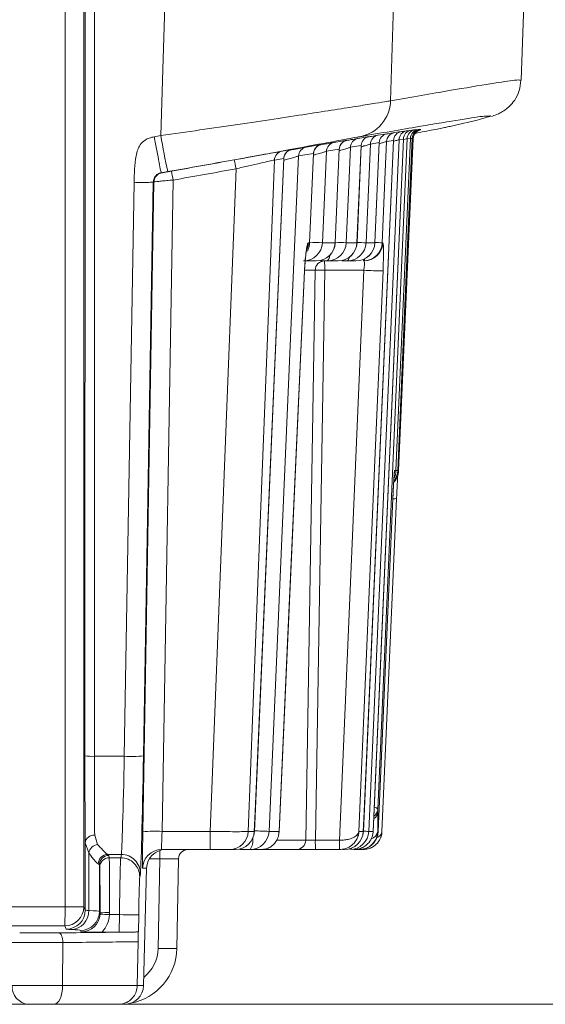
# Model space of a CAD drawing. Header units: millimetres. Extents: x 0 to 420, y 0 to 297.
# Tile 17 of 30: x 187 to 201, y 195 to 221. Entities that reach past the tile are written whole.
import ezdxf

# ---------------------------------------------------------------- set-up
doc = ezdxf.new("R2010")
doc.units = ezdxf.units.MM
doc.styles.add('SLDTEXTSTYLE1', font='TXT', dxfattribs={"width": 0.605})
doc.dimstyles.new('SLDDIMSTYLE1', dxfattribs={"dimtxt": 2.568319, "dimasz": 3.3, "dimexe": 0, "dimexo": 0.0625, "dimgap": 0.64208, "dimtad": 1, "dimdec": 3, "dimlfac": 2, "dimrnd": 1e-09, "dimzin": 12, "dimdsep": 46, "dimtxsty": 'SLDTEXTSTYLE1', "dimsah": 1, "dimcen": 0.09, "dimadec": 0, "dimazin": 3, "dimtfac": 1, "dimtdec": 1, "dimtofl": 0, "dimtmove": 0, "dimatfit": 3, "dimfxl": 0, "dimfrac": 2, "dimtolj": 1, "dimtzin": 12, "dimarcsym": 0})

# ---------------------------------------------------------------- blocks, each defined once
blk = doc.blocks.new('*D13')
at = {"color": 7, "linetype": 'Continuous', "lineweight": 0}
for p, q in [((126.409, 265.888), (236.488, 265.888)), ((235.488, 195.033), (235.488, 265.888)), ((230.956, 233.645), (230.956, 234.233)), ((230.956, 234.233), (234.9, 234.233)), ((234.9, 234.233), (234.9, 233.645)), ((230.956, 227.276), (230.956, 226.688)), ((234.9, 226.688), (234.9, 227.276)), ((230.956, 226.688), (234.9, 226.688)), ((187.598, 195.033), (236.488, 195.033))]:
    blk.add_line(p, q, dxfattribs=at)
for points in [[(235.488, 265.888), (234.988, 262.588), (235.988, 262.588)], [(235.488, 195.033), (235.988, 198.333), (234.988, 198.333)]]:
    blk.add_solid(points, dxfattribs=at)
at = {"color": 7, "linetype": 'Continuous', "lineweight": 0, "char_height": 2.6458, "attachment_point": 1, "rotation": 90, "style": 'SLDTEXTSTYLE1'}
for s, insert in [('150,0', (226.957, 224.875, 0.05)), ('5,9', (231.489, 228.011, 0.05))]:
    blk.add_mtext(s, dxfattribs=dict(at, insert=insert))
blk = doc.blocks.new('*D14')
at = {"color": 7, "linetype": 'Continuous', "lineweight": 0}
for p, q in [((175.401, 253.264), (219.654, 253.264)), ((218.654, 253.264), (218.654, 195.033)), ((214.122, 227.333), (214.122, 227.921)), ((214.122, 227.921), (218.066, 227.921)), ((218.066, 227.921), (218.066, 227.333)), ((214.122, 220.963), (214.122, 220.375)), ((218.066, 220.375), (218.066, 220.963)), ((214.122, 220.375), (218.066, 220.375)), ((190.129, 195.033), (219.654, 195.033))]:
    blk.add_line(p, q, dxfattribs=at)
for points in [[(218.654, 253.264), (218.154, 249.964), (219.154, 249.964)], [(218.654, 195.033), (219.154, 198.333), (218.154, 198.333)]]:
    blk.add_solid(points, dxfattribs=at)
at = {"color": 7, "linetype": 'Continuous', "lineweight": 0, "char_height": 2.6458, "attachment_point": 1, "rotation": 90, "style": 'SLDTEXTSTYLE1'}
for s, insert in [('118,9', (210.123, 218.563, -32.958)), ('4,6', (214.655, 221.698, -32.958))]:
    blk.add_mtext(s, dxfattribs=dict(at, insert=insert))

msp = doc.modelspace()

# ---------------------------------------------------------------- linework, layer by layer
at = {"color": 8, "linetype": 'Continuous', "lineweight": 0}
for p, q in [((188.55883, 197.60691), (188.55883, 221.31418)), ((189.05544, 221.31418), (189.05544, 197.60691)), ((189.08503, 201.59145), (189.09036, 221.32595)), ((189.33867, 221.3172), (189.33334, 201.5827)), ((197.23679, 221.42808), (197.15758, 218.89893)), ((197.79527, 218.13217), (197.88316, 218.14065)), ((197.95244, 218.13237), (197.92419, 218.1194)), ((197.93029, 218.14269), (197.95438, 218.1398)), ((196.38034, 217.71418), (196.09407, 217.66719)), ((196.26804, 215.14621), (196.38034, 217.71418)), ((196.85774, 217.79089), (196.62406, 217.75367)), ((196.74217, 215.14621), (196.85774, 217.79089)), ((197.23343, 217.84846), (197.05223, 217.82115)), ((197.49293, 217.88479), (197.37875, 217.86938)), ((197.68018, 217.90538), (197.59229, 217.8969)), ((197.75137, 217.90453), (197.72729, 217.90741)), ((195.11955, 217.50455), (194.72776, 217.43858)), ((195.01622, 215.14621), (195.11955, 217.50455)), ((195.80102, 217.61862), (195.46206, 217.56203)), ((195.69281, 215.14621), (195.80102, 217.61862)), ((194.33563, 217.37243), (194.08967, 217.3309)), ((191.10206, 216.99409), (191.1138, 216.99409)), ((190.12478, 201.5827), (190.38425, 216.74279)), ((190.89051, 216.75154), (190.63106, 201.59145)), ((190.90672, 216.75154), (190.89051, 216.75154)), ((191.41363, 216.80259), (191.12067, 199.59971)), ((194.98716, 215.14621), (195.01622, 215.14621)), ((195.01622, 215.14621), (195.0184, 215.14613)), ((195.35627, 215.14621), (195.69281, 215.14621)), ((195.69281, 215.14621), (195.69442, 215.14616)), ((195.98378, 215.14621), (196.26804, 215.14621)), ((196.26804, 215.14621), (196.26917, 215.14618)), ((196.51006, 215.14621), (196.74217, 215.14621)), ((196.74217, 215.14621), (196.74291, 215.14619)), ((196.93535, 215.14621), (196.9531, 215.14621)), ((194.88353, 214.40709), (194.88575, 214.40618)), ((195.16328, 214.42021), (194.88658, 214.42021)), ((194.9165, 199.36646), (195.16328, 214.42021)), ((195.41595, 214.42021), (195.16916, 199.36646)), ((196.45079, 214.42021), (195.41595, 214.42021)), ((195.80524, 199.36646), (196.45079, 214.42021)), ((197.26217, 209.12821), (197.25534, 209.06476)), ((197.26217, 209.12821), (197.29696, 209.12821)), ((197.344, 209.12821), (197.36819, 209.12821)), ((189.33334, 201.5827), (190.12478, 201.5827)), ((189.34271, 199.49898), (189.42102, 199.2574)), ((191.12067, 199.59971), (192.39093, 199.59971)), ((193.39679, 199.59971), (193.55605, 199.59971)), ((193.55605, 199.59971), (193.55888, 199.59961)), ((193.94574, 199.59971), (194.20996, 199.59971)), ((196.32118, 199.59971), (196.43631, 199.59971)), ((196.43631, 199.59971), (196.43674, 199.5997)), ((196.58085, 199.59971), (196.69446, 199.59971)), ((196.81586, 199.59971), (196.82826, 199.59971)), ((189.18697, 199.03362), (189.09344, 199.29935)), ((189.09344, 197.52117), (189.09344, 199.29935)), ((194.14245, 199.36646), (194.9165, 199.36646)), ((195.16916, 199.36646), (195.80524, 199.36646)), ((195.80524, 199.36646), (195.80851, 199.36639)), ((189.18697, 199.03362), (189.18697, 197.5093)), ((190.04742, 198.99112), (189.6863, 198.99112)), ((189.71816, 198.96418), (189.72707, 198.90382)), ((190.02971, 198.90382), (190.04742, 198.99112)), ((189.46754, 197.48558), (189.46754, 198.71377)), ((189.47645, 198.65341), (189.46754, 198.71377)), ((189.72707, 198.90382), (190.02971, 198.90382)), ((191.05856, 198.87371), (190.78409, 198.87371)), ((191.05856, 198.87371), (191.017, 196.5111)), ((190.54908, 198.48156), (190.53137, 198.39426)), ((190.71443, 198.62734), (190.60739, 198.62734)), ((177.72352, 197.60691), (188.55883, 197.60691)), ((189.05544, 197.60691), (188.55883, 197.60691)), ((189.05544, 197.60691), (189.09344, 197.52117)), ((189.46754, 197.48558), (189.48563, 197.44475)), ((189.48481, 197.41583), (189.48563, 197.44475)), ((189.73395, 197.45342), (189.73269, 197.40138)), ((189.99837, 197.40138), (189.73269, 197.40138)), ((189.9903, 196.93901), (189.99837, 197.40138)), ((190.50464, 197.39263), (190.49688, 196.94776)), ((188.55404, 197.10548), (177.82135, 197.10548)), ((188.59204, 197.01974), (188.55404, 197.10548)), ((188.98424, 196.94331), (188.96614, 196.98415)), ((188.49406, 195.52561), (188.50293, 196.66444)), ((187.1616, 195.52561), (188.49406, 195.52561)), ((188.49406, 195.52561), (190.46714, 195.52561)), ((190.46714, 195.52561), (190.63014, 195.52561))]:
    msp.add_line(p, q, dxfattribs=at)
at = {"color": 7, "linetype": 'Continuous', "lineweight": 15}
for p, q in [((200.60478, 219.43992), (200.67421, 221.42808)), ((200.58033, 219.44071), (200.58168, 219.44073)), ((196.29718, 217.90261), (196.58341, 217.94958)), ((196.8271, 217.98904), (197.06077, 218.02624)), ((197.25523, 218.05648), (197.43642, 218.08377)), ((197.58172, 218.10467), (197.6959, 218.12008)), ((197.89642, 218.13656), (197.93029, 218.14269)), ((197.92419, 218.1194), (197.90586, 218.11568)), ((194.93106, 217.67415), (195.32279, 217.74008)), ((195.32279, 217.74008), (195.31436, 217.73829)), ((195.66526, 217.79752), (196.00417, 217.85407)), ((196.00417, 217.85407), (195.99554, 217.85226)), ((196.26917, 215.14618), (196.38142, 217.71288)), ((196.37703, 217.71307), (196.38034, 217.71418)), ((196.43674, 199.5997), (197.23383, 217.84747)), ((196.69458, 199.59745), (197.49311, 217.88403)), ((196.74291, 215.14619), (196.85844, 217.78972)), ((197.29696, 209.12821), (197.68018, 217.90538)), ((197.36819, 209.12821), (197.75137, 217.90453)), ((194.29306, 217.56653), (194.53899, 217.60803)), ((194.53899, 217.60803), (194.53144, 217.6064)), ((195.0184, 215.14613), (195.12166, 217.50316)), ((195.11617, 217.5034), (195.11955, 217.50455)), ((195.69442, 215.14616), (195.80258, 217.61724)), ((195.79759, 217.61746), (195.80102, 217.61862)), ((193.55888, 199.59961), (194.3384, 217.37107)), ((194.33247, 217.37133), (194.33563, 217.37243)), ((190.6144, 199.58659), (190.90672, 216.75154)), ((195.1934, 214.66659), (194.85715, 214.66659)), ((195.48413, 214.66659), (195.30657, 214.66659)), ((195.76815, 214.66659), (195.48413, 214.66659)), ((196.00998, 214.66659), (195.88132, 214.66659)), ((196.24189, 214.66659), (196.00998, 214.66659)), ((196.82812, 199.5945), (197.21517, 208.38892)), ((196.81858, 200.17679), (196.8185, 200.10695)), ((196.67227, 199.4604), (196.67962, 199.48598)), ((192.3958, 199.12008), (191.10879, 199.12008)), ((193.05787, 199.12008), (192.89873, 199.12008)), ((193.44723, 199.12008), (193.17103, 199.12008)), ((193.73459, 199.12008), (193.44723, 199.12008)), ((194.66626, 199.12008), (193.73459, 199.12008)), ((195.1716, 199.12008), (194.66626, 199.12008)), ((195.80767, 199.12008), (195.1716, 199.12008)), ((195.80931, 199.12008), (195.80767, 199.12008)), ((195.93572, 199.12008), (195.89829, 199.12008)), ((196.32366, 199.12008), (196.18876, 199.12008)), ((196.41426, 199.12008), (196.33234, 199.12008)), ((196.42973, 199.12008), (196.41426, 199.12008)), ((191.51453, 196.5111), (191.55609, 198.87371)), ((190.63014, 195.52561), (190.71443, 198.62734)), ((189.9903, 196.93901), (189.53858, 196.93901)), ((190.49688, 196.94776), (190.49506, 196.94459)), ((190.46714, 195.52561), (190.48733, 196.68694)), ((187.59826, 195.03286), (186.87973, 195.03286)), ((188.27026, 195.03286), (187.59826, 195.03286)), ((189.96802, 195.03286), (188.27026, 195.03286)), ((190.12874, 195.03286), (189.96802, 195.03286))]:
    msp.add_line(p, q, dxfattribs=at)
at = {"color": 8, "linetype": 'Continuous', "lineweight": 0, "flags": 128}
for points in [[(191.09, 217.97725), (191.15374, 220.01038), (191.20632, 221.68758)], [(196.09407, 217.66719), (196.05892, 216.86372), (195.98378, 215.14621)], [(196.43631, 199.59971), (196.45913, 200.12213), (196.63421, 204.13031), (197.23343, 217.84846)], [(196.62406, 217.75367), (196.58892, 216.94993), (196.51006, 215.14621)], [(197.37875, 217.86938), (197.34363, 217.06527), (197.16858, 213.05709), (196.58085, 199.59971)], [(196.69446, 199.59971), (196.71951, 200.17323), (196.89454, 204.18141), (197.49293, 217.88479)], [(197.59229, 217.8969), (197.55717, 217.0927), (197.38217, 213.08452), (196.81858, 200.17679)], [(197.05223, 217.82115), (197.0171, 217.01719), (196.93535, 215.14621)], [(197.72729, 217.90741), (197.69218, 217.10319), (197.51718, 213.09501), (197.344, 209.12821)], [(194.72776, 217.43858), (194.69257, 216.63584), (194.51686, 212.62769), (193.94574, 199.59971)], [(195.46206, 217.56203), (195.4269, 216.75889), (195.35627, 215.14621)], [(194.08967, 217.3309), (194.01924, 215.52785), (193.7063, 207.51774), (193.39679, 199.59971)], [(193.55605, 199.59971), (193.57897, 200.12212), (193.75478, 204.13026), (194.33563, 217.37243)], [(192.39093, 199.59971), (192.73313, 208.35237), (193.07495, 217.1008)], [(195.01622, 215.14621), (195.00303, 215.05155), (194.98947, 215.00473)], [(196.06717, 214.76548), (196.06301, 214.75019), (196.04649, 214.70434), (196.02859, 214.67611), (196.00998, 214.66659)], [(194.20996, 199.59971), (194.25553, 200.60153), (194.43783, 204.6088), (194.88353, 214.40709)], [(196.95614, 214.40709), (196.91318, 213.40517), (196.74134, 209.39749), (196.32118, 199.59971)], [(196.82826, 199.59971), (196.87236, 200.6016), (197.04877, 204.60913), (197.21515, 208.38909)], [(196.11987, 199.15512), (196.10112, 199.1296), (196.08014, 199.12008)], [(190.50464, 197.39263), (190.49406, 197.3928), (190.46462, 197.3933), (190.41744, 197.39411), (190.35434, 197.39519), (190.27776, 197.39652), (190.19062, 197.39803), (190.09628, 197.39967), (189.99837, 197.40138)], [(188.50293, 196.66444), (188.50081, 196.7135), (188.49446, 196.76083), (188.48413, 196.80462), (188.4702, 196.84317), (188.45323, 196.87501), (188.43386, 196.89891), (188.41285, 196.91394), (188.39099, 196.91953)], [(188.27026, 195.03286), (188.31345, 195.04228), (188.35502, 195.0702), (188.39339, 195.11556), (188.42714, 195.17666), (188.455, 195.25121), (188.47592, 195.3364), (188.4891, 195.42902), (188.49406, 195.52561)]]:
    msp.add_lwpolyline(points, dxfattribs=at)
at = {"color": 7, "linetype": 'Continuous', "lineweight": 15, "flags": 128}
for points in [[(194.21113, 199.57542), (194.39118, 203.53295), (194.88566, 214.40618)], [(197.3137, 208.38909), (197.2698, 207.38721), (197.09417, 203.3797), (196.9285, 199.59971)]]:
    msp.add_lwpolyline(points, dxfattribs=at)
at = {"color": 8, "linetype": 'Continuous', "lineweight": 0}
for centre, radius, start, end in [((196.15937, 218.92924), 0.99867, 280.908295, 358.26093), ((206.29145, 220.42954), 15.39798, 189.163966, 192.775257), ((194.97734, 217.42869), 0.24978, 100.678051, 177.730387), ((195.36926, 217.49452), 0.24991, 100.715787, 177.699409), ((195.71189, 217.55187), 0.25003, 100.749174, 177.672052), ((196.05095, 217.60835), 0.25014, 100.778633, 177.646545), ((194.33906, 217.32123), 0.24958, 100.621155, 177.778494), ((194.5851, 217.36267), 0.24966, 100.64406, 177.759698), ((189.69719, 216.5466), 3.42292, 9.317789, 13.343681), ((191.15741, 216.74718), 0.25073, 100.017149, 179.003552), ((187.99769, 216.25604), 3.45939, 9.090211, 13.073356), ((194.85626, 215.16703), 0.50045, 270.1019, 357.615555), ((194.48431, 215.16805), 0.50333, 334.093944, 357.513292), ((203.49464, 407.20996), 192.2361, 267.4740561, 267.5736426), ((195.19263, 215.1672), 0.50062, 270.088162, 357.596828), ((195.48349, 215.16732), 0.50074, 270.073232, 357.583581), ((202.60761, 372.02864), 157.02221, 267.4781257, 267.5823165), ((195.76762, 215.16745), 0.50087, 270.06053, 357.568972), ((196.00955, 215.16756), 0.50097, 270.049689, 357.557634), ((196.24154, 215.16768), 0.50109, 270.039718, 357.544581), ((202.42574, 355.48134), 140.45976, 267.4887158, 267.5861882), ((196.43464, 215.16775), 0.50117, 270.030241, 357.536158), ((196.45238, 215.16777), 0.50119, 270.030607, 357.534088), ((201.98466, 335.13514), 120.09513, 267.5004436, 267.5903288), ((195.33834, 214.81672), 0.20928, 314.159895, 358.9927), ((195.41375, 214.41609), 0.2505, 90.05422, 179.056958), ((189.12869, 214.48124), 6.28755, 359.443878, 1.689248), ((196.40036, 214.74456), 0.08528, 293.897658, 349.503397), ((195.28961, 210.29095), 4.13119, 88.24762, 91.75238), ((196.90823, 222.30038), 7.89344, 266.677737, 270.347821), ((196.8427, 209.15017), 0.50178, 323.805991, 357.491631), ((197.7774, 220.03247), 10.91287, 267.520723, 267.723919), ((197.25922, 209.13958), 0.75247, 267.640509, 274.152491), ((189.27291, 203.39446), 1.81278, 264.051205, 271.910348), ((190.31382, 205.2955), 3.71762, 267.085284, 274.895179), ((196.60586, 200.12507), 0.21341, 299.747284, 355.130245), ((196.59921, 200.1937), 0.22002, 301.597187, 355.591295), ((189.32204, 199.26934), 0.23056, 84.857287, 172.521201), ((190.94453, 196.62215), 2.98277, 86.614539, 96.354521), ((204.56853, 199.4834), 12.17815, 179.452782, 181.709578), ((192.89732, 199.61996), 0.49987, 270.161332, 357.678467), ((193.05652, 199.62002), 0.49994, 270.153999, 357.671242), ((193.44604, 199.6202), 0.50012, 270.135773, 357.651805), ((205.84185, 478.42145), 279.07541, 267.4779565, 267.5569191), ((195.93552, 199.62134), 0.50126, 270.022689, 357.526668), ((196.08, 199.62141), 0.50133, 270.016797, 357.51893), ((198.8682, 254.80596), 55.25361, 267.485722, 267.627436), ((196.58847, 199.62623), 0.22893, 282.837306, 353.346988), ((189.46355, 198.97862), 0.282, 98.674677, 168.754163), ((193.04469, 199.37506), 0.4765, 327.648919, 5.864086), ((194.66602, 199.37059), 0.25051, 270.054212, 359.054394), ((201.45635, 199.30543), 6.28749, 179.443892, 181.689251), ((202.12517, 199.30576), 6.32022, 179.449707, 181.683437), ((214.89561, 199.30559), 19.0872, 179.817498, 180.556864), ((189.68888, 198.73961), 0.25153, 90.58891, 179.747917), ((189.71823, 198.71349), 0.25069, 90.017189, 179.935097), ((190.04769, 198.48967), 0.50145, 359.072956, 90.030837), ((191.10881, 198.61859), 0.50149, 90.001605, 179.000927), ((207.91263, 198.90107), 16.8541, 179.34022, 180.093006), ((189.72714, 198.65313), 0.25069, 90.016219, 179.936067), ((190.02998, 198.40237), 0.50145, 359.073309, 90.030483), ((188.55391, 197.60702), 0.50154, 270.015249, 359.987305), ((175.1153, 197.48462), 13.44409, 358.384008, 0.52119), ((188.59191, 197.52128), 0.50153, 270.015193, 359.987362), ((188.697, 197.49759), 0.49011, 272.307915, 1.369863), ((188.966, 197.48569), 0.50154, 270.015854, 359.9867), ((196.40795, 314.07153), 116.86096, 266.6036631, 266.7254029), ((189.67345, 195.62644), 1.82798, 88.10336, 95.897192), ((191.26577, 203.54542), 7.03871, 267.974618, 272.025382), ((187.63224, 195.50283), 0.47119, 177.228968, 265.864514)]:
    msp.add_arc(centre, radius, start, end, dxfattribs=at)
at = {"color": 7, "linetype": 'Continuous', "lineweight": 15}
for centre, radius, start, end in [((196.63044, 217.70371), 0.25032, 100.830353, 177.602897), ((196.87423, 217.74312), 0.2504, 100.849272, 177.584386), ((197.108, 217.78025), 0.25048, 100.869973, 177.564093), ((197.30253, 217.81045), 0.25053, 100.883126, 177.552695), ((197.4838, 217.83769), 0.2506, 100.897346, 177.536517), ((197.62916, 217.85856), 0.25064, 100.90858, 177.526303), ((197.74336, 217.87394), 0.25067, 100.915253, 177.519467), ((197.84277, 217.886), 0.25071, 100.921193, 177.509652), ((197.93066, 217.89447), 0.25072, 100.921241, 177.506178), ((197.9778, 217.89648), 0.25075, 100.923046, 177.500212), ((198.00188, 217.89359), 0.25075, 100.919278, 177.49982), ((197.9999, 217.88617), 0.25074, 100.910064, 165.495123), ((196.34409, 217.65682), 0.25023, 100.804021, 177.623929), ((194.51738, 215.16808), 0.5015, 331.526864, 357.491371), ((195.1934, 215.16808), 0.5015, 270, 357.49388), ((195.76815, 215.16808), 0.5015, 270, 357.495962), ((196.24189, 215.16808), 0.5015, 270, 357.49762), ((196.86721, 209.15006), 0.50145, 318.777474, 357.502412), ((196.79633, 209.14997), 0.5011, 333.597533, 357.511711), ((193.05786, 199.62158), 0.5015, 270, 357.488405), ((195.93572, 199.62158), 0.5015, 270, 357.498855), ((191.21583, 198.6186), 0.50148, 90.001109, 179.002273), ((191.8068, 198.86934), 0.25075, 90.00063, 179.000617), ((190.12874, 195.53434), 0.50148, 270.001109, 359.002273)]:
    msp.add_arc(centre, radius, start, end, dxfattribs=at)
at = {"color": 8, "linetype": 'Continuous', "lineweight": 0}
for centre, major_axis, ratio, start_param, end_param in [((121.16868, 612.0418), (-262.82283, 301.876), 0.99965741, 2.60026244, 2.60069934), ((121.15859, 612.07681), (-267.63433, 298.9891), 0.99957288, 2.58717316, 2.5913781), ((121.17842, 612.07681), (-263.42959, 302.67758), 0.99965825, 2.60043328, 2.60087018), ((121.16103, 612.08774), (-267.79127, 299.18514), 0.99957315, 2.58720743, 2.59141237), ((189.10635, 201.49519), (0, 2.75825), 0.00773583, 1.53588974, 2.49161281), ((189.3571, 201.49519), (0, 2.5075), 0.00948125, 1.53588974, 2.49161281), ((190.0986, 201.49519), (0.05252, 2.5075), 0.00971415, 3.19415601, 4.74749905), ((190.6, 201.48643), (0.05252, 3.009), 0.00971545, 3.19412212, 4.74746516), ((191.1263, 199.62158), (0.01751, 0.5015), 0.00970658, 1.61476843, 3.14193153), ((195.16686, 199.37083), (0.25085, 0.00411), 0.0175912, 3.20309431, 4.72124172), ((184.95405, 198.95982), (4.76425, 0.00243), 0.05240529, 0.00770796, 0.11593794), ((184.95418, 198.70942), (4.5135, 0.00243), 0.05531669, 0.0077049, 0.11593487), ((189.72669, 197.40138), (0, 1.5045), 0.00482679, 4.74698417, 6.23082543), ((190.01299, 197.40138), (0.01751, 1.5045), 0.00971709, 0.05247296, 1.57090941), ((191.05445, 198.86933), (0.50166, 0.00441), 0.00865111, 6.27522233, 7.84571407), ((189.47594, 197.40138), (0, 1.25375), 0.00773583, 4.74698417, 6.23082543), ((190.51439, 197.39263), (0.01751, 1.003), 0.00971545, 0.05252947, 1.57096592), ((188.98406, 197.44496), (-0.30845, 0.39575), 0.9994595, 2.47964721, 3.99248555), ((190.5979, 197.52178), (1.5045, 0.00034), 0.02327232, 3.14932212, 3.49612659), ((184.95418, 197.48436), (4.5135, 0.00068), 0.01551488, 0.00773239, 0.35453686), ((188.98162, 197.44496), (-0.48962, 0.57138), 0.99969182, 3.26649529, 3.94609742), ((188.04251, 196.93167), (0.78098, 0.00013), 0.01745424, 3.65573374, 5.17491455), ((184.01345, 197.07203), (9.81043, 0.00166), 0.01745424, 5.17491455, 5.38803701), ((190.59798, 197.02035), (2.006, 0.00034), 0.01745424, 3.14932442, 3.49612889), ((184.95426, 196.98293), (4.012, 0.00068), 0.01745424, 0.00773177, 0.35453624), ((184.01345, 197.07203), (9.81043, 0.00166), 0.01745424, 5.42629346, 5.4341173), ((190.01419, 196.52861), (0.62791, 0.78221), 0.99986172, 4.48679979, 5.37128011)]:
    msp.add_ellipse(centre, major_axis=major_axis, ratio=ratio, start_param=start_param, end_param=end_param, dxfattribs=at)
at = {"color": 7, "linetype": 'Continuous', "lineweight": 15}
for centre, major_axis, ratio, start_param, end_param in [((190.6249, 199.63034), (0.01751, 1.003), 0.00971545, 1.61459915, 3.14176225), ((189.99533, 196.94776), (0.50158, 0.00009), 0.01745148, 4.70236424, 5.02366321), ((189.99533, 196.94776), (0.50158, 0.00009), 0.01745148, 5.79046685, 6.27316057), ((190.01031, 196.53736), (0.8803, 1.22014), 0.99990516, 3.95188018, 5.31988166)]:
    msp.add_ellipse(centre, major_axis=major_axis, ratio=ratio, start_param=start_param, end_param=end_param, dxfattribs=at)
at = {"color": 8, "linetype": 'Continuous', "lineweight": 0}
for points, knots in [([(197.15758, 218.89893), (197.70444, 218.99323), (198.79827, 219.18184), (199.8529, 219.35701), (200.50288, 219.45511), (200.55557, 219.44531), (200.58033, 219.44071)], [0, 0, 0, 0, 0.25731974, 0.5146899, 0.77200927, 1, 1, 1, 1]), ([(191.09, 217.97725), (191.43476, 218.02666), (192.12426, 218.12547), (193.13329, 218.27339), (194.0854, 218.41537), (194.95235, 218.54692), (195.70386, 218.66302), (196.32012, 218.76), (196.77881, 218.83391), (197.05094, 218.87929), (197.12767, 218.89342), (197.15758, 218.89893)], [0, 0, 0, 0, 0.11701051, 0.23401589, 0.35129801, 0.46857021, 0.58456369, 0.7005482, 0.8140385, 0.92752354, 1, 1, 1, 1]), ([(199.64989, 218.44757), (199.71686, 218.46599), (199.84814, 218.50211), (199.75732, 218.49459), (199.71284, 218.49091)], [0, 0, 0, 0, 0.51022622, 1, 1, 1, 1]), ([(190.91784, 217.9468), (190.87268, 217.93694), (190.78813, 217.91849), (190.65428, 217.85452), (190.54639, 217.74681), (190.47144, 217.59801), (190.39377, 217.26765), (190.38849, 216.97669), (190.38425, 216.74279)], [0, 0, 0, 0, 0.095181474, 0.178191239, 0.302923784, 0.401516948, 0.518884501, 1, 1, 1, 1]), ([(191.10206, 216.99409), (191.09754, 217.00815), (191.08849, 217.03626), (191.04468, 217.25487), (190.98552, 217.56877), (190.9404, 217.82079), (190.91784, 217.9468)], [0, 0, 0, 0, 0.25000173, 0.50000086, 0.74999988, 1, 1, 1, 1]), ([(196.34836, 217.94861), (196.32314, 217.94415), (196.21921, 217.92573), (195.70212, 217.82978), (194.54695, 217.61561), (193.00494, 217.33314), (191.85142, 217.12746), (191.27464, 217.02462)], [0, 0, 0, 0, 0.07240488, 0.29848933, 0.53011552, 0.76505237, 1, 1, 1, 1]), ([(196.09407, 217.66719), (196.08643, 217.665), (196.06955, 217.66017), (195.97948, 217.63319), (195.88232, 217.60393), (195.81437, 217.58344), (195.80092, 217.57939)], [0, 0, 0, 0, 0.26621036, 0.5877302, 0.91839288, 1, 1, 1, 1]), ([(196.62406, 217.75367), (196.61682, 217.7516), (196.60089, 217.74703), (196.51981, 217.72263), (196.43345, 217.69646), (196.3926, 217.68409)], [0, 0, 0, 0, 0.30465804, 0.6711331, 1, 1, 1, 1]), ([(197.05223, 217.82115), (197.0455, 217.81923), (197.0307, 217.81499), (196.95996, 217.79362), (196.88627, 217.77119), (196.85725, 217.76236)], [0, 0, 0, 0, 0.3359408, 0.73846408, 1, 1, 1, 1]), ([(197.37875, 217.86938), (197.37243, 217.86757), (197.35855, 217.86361), (197.30192, 217.84647), (197.24572, 217.82932), (197.23286, 217.82539)], [0, 0, 0, 0, 0.39246414, 0.86092328, 1, 1, 1, 1]), ([(197.59229, 217.8969), (197.58776, 217.89564), (197.57891, 217.89319), (197.52799, 217.87771), (197.50311, 217.87014)], [0, 0, 0, 0, 0.51133755, 1, 1, 1, 1]), ([(197.72729, 217.90741), (197.72497, 217.90685), (197.72178, 217.90606), (197.68871, 217.89601), (197.67965, 217.89326)], [0, 0, 0, 0, 0.72598668, 1, 1, 1, 1]), ([(194.72776, 217.43858), (194.71891, 217.43607), (194.69929, 217.43049), (194.6069, 217.40322), (194.48007, 217.36561), (194.3803, 217.33598), (194.33628, 217.32291)], [0, 0, 0, 0, 0.22435199, 0.49763178, 0.77835526, 1, 1, 1, 1]), ([(195.46206, 217.56203), (195.45381, 217.55967), (195.43554, 217.55446), (195.34439, 217.52733), (195.23231, 217.49382), (195.14843, 217.4687), (195.11978, 217.46012)], [0, 0, 0, 0, 0.24351899, 0.53888651, 0.84247248, 1, 1, 1, 1]), ([(194.08967, 217.3309), (194.08468, 217.33016), (194.06374, 217.32703), (193.96073, 217.30554), (193.72947, 217.25355), (193.42062, 217.18221), (193.1903, 217.12797), (193.07495, 217.1008)], [0, 0, 0, 0, 0.070277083, 0.295216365, 0.526611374, 0.762922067, 1, 1, 1, 1]), ([(191.1138, 216.99409), (191.11508, 216.99429), (191.11837, 216.9948), (191.1481, 216.99992), (191.20539, 217.00994), (191.28183, 217.02339), (191.33889, 217.0335), (191.36742, 217.03855)], [0, 0, 0, 0, 0.133686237, 0.345866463, 0.562080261, 0.781106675, 1, 1, 1, 1]), ([(190.38425, 216.74279), (190.45, 216.74191), (190.5815, 216.74015), (190.74832, 216.7413), (190.8659, 216.74506), (190.88231, 216.74938), (190.89051, 216.75154)], [0, 0, 0, 0, 0.25000246, 0.49999955, 0.74999373, 1, 1, 1, 1]), ([(191.41363, 216.80259), (191.35659, 216.79791), (191.24223, 216.78851), (191.08954, 216.77445), (190.97522, 216.7626), (190.91593, 216.75493), (190.90929, 216.75249), (190.90672, 216.75154)], [0, 0, 0, 0, 0.2173855, 0.43583703, 0.65246805, 0.8656612, 1, 1, 1, 1]), ([(194.88353, 214.40709), (194.88817, 214.49154), (194.89745, 214.66045), (194.91992, 214.88343), (194.94566, 215.05037), (194.96913, 215.13492), (194.98224, 215.14313), (194.98716, 215.14621)], [0, 0, 0, 0, 0.21666123, 0.43333376, 0.65077345, 0.86897468, 1, 1, 1, 1]), ([(196.9531, 215.14621), (196.95675, 215.13792), (196.96404, 215.12134), (196.96897, 214.99192), (196.96858, 214.80142), (196.96363, 214.594), (196.95821, 214.45855), (196.95614, 214.40709)], [0, 0, 0, 0, 0.21696958, 0.43390837, 0.65062002, 0.86725695, 1, 1, 1, 1]), ([(196.45079, 214.42021), (196.45287, 214.43736), (196.45835, 214.48239), (196.46389, 214.55156), (196.4654, 214.61516), (196.46192, 214.65833), (196.45574, 214.66383), (196.45265, 214.66659)], [0, 0, 0, 0, 0.13329559, 0.3500873, 0.56636213, 0.78285368, 1, 1, 1, 1]), ([(197.21515, 208.38909), (197.21903, 208.47358), (197.2268, 208.64259), (197.23926, 208.86586), (197.25038, 209.03268), (197.25813, 209.11696), (197.26107, 209.12514), (197.26217, 209.12821)], [0, 0, 0, 0, 0.21730297, 0.434645, 0.65200339, 0.86924182, 1, 1, 1, 1]), ([(196.7228, 200.24362), (196.7461, 200.23606), (196.80513, 200.21692), (196.81351, 200.19192), (196.81858, 200.17679)], [0, 0, 0, 0, 0.39471727, 1, 1, 1, 1]), ([(196.8185, 200.10695), (196.81814, 200.0234), (196.81742, 199.85432), (196.81639, 199.68524), (196.81586, 199.59971)], [0, 0, 0, 0, 0.49415828, 1, 1, 1, 1]), ([(192.39093, 199.59971), (192.43177, 199.59894), (192.58465, 199.59605), (192.84502, 199.59268), (193.12234, 199.59162), (193.32679, 199.59377), (193.37346, 199.59773), (193.39679, 199.59971)], [0, 0, 0, 0, 0.08344607, 0.31243112, 0.54152104, 0.77079967, 1, 1, 1, 1]), ([(196.32118, 199.59971), (196.32111, 199.59922), (196.32103, 199.59868), (196.32089, 199.59767), (196.32067, 199.59629), (196.3202, 199.59339), (196.31914, 199.58806), (196.31671, 199.57821), (196.31027, 199.55972), (196.29974, 199.54031), (196.26919, 199.49856), (196.20383, 199.44525), (196.07775, 199.39592), (195.94287, 199.36894), (195.85409, 199.36726), (195.80851, 199.36639)], [0, 0, 0, 0, 0.00396662, 0.00440613, 0.00825418, 0.01521223, 0.02805625, 0.05178831, 0.09600485, 0.18066628, 0.21491266, 0.45701697, 0.67227714, 0.83172765, 1, 1, 1, 1]), ([(196.9285, 199.59971), (196.92848, 199.59922), (196.92845, 199.59868), (196.92845, 199.59766), (196.92835, 199.59628), (196.92821, 199.59338), (196.92773, 199.58804), (196.92635, 199.57816), (196.92193, 199.55967), (196.9136, 199.54016), (196.88726, 199.49852), (196.85571, 199.4609), (196.80005, 199.43919), (196.79202, 199.43606)], [0, 0, 0, 0, 0.00797966, 0.00886805, 0.01660411, 0.03059067, 0.05638941, 0.10406935, 0.19284845, 0.36275563, 0.43210866, 0.91803242, 1, 1, 1, 1]), ([(189.42102, 199.2574), (189.45176, 199.22031), (189.57204, 199.07518), (189.63754, 199.02699), (189.6863, 198.99112)], [0, 0, 0, 0, 0.25550334, 1, 1, 1, 1]), ([(189.43736, 198.74072), (189.39138, 198.78022), (189.32959, 198.8333), (189.21601, 198.99283), (189.18697, 199.03362)], [0, 0, 0, 0, 0.74429082, 1, 1, 1, 1]), ([(188.50293, 196.66444), (188.39405, 196.66388), (188.17629, 196.66276), (187.8203, 196.66299), (187.49451, 196.66467), (187.26879, 196.66719), (187.17552, 196.66912), (187.14421, 196.66976)], [0, 0, 0, 0, 0.22195298, 0.4439062, 0.66585437, 0.88780966, 1, 1, 1, 1]), ([(190.48733, 196.68694), (190.35789, 196.68511), (189.74474, 196.67646), (189.05057, 196.66974), (188.50293, 196.66444)], [0, 0, 0, 0, 0.2110976, 1, 1, 1, 1])]:
    msp.add_open_spline(points, degree=3, knots=knots, dxfattribs=at)
at = {"color": 7, "linetype": 'Continuous', "lineweight": 15}
for points, knots in [([(199.82084, 218.48486), (199.86114, 218.49749), (199.91867, 218.51552), (200.03985, 218.56983), (200.15038, 218.63212), (200.28743, 218.73761), (200.42324, 218.8924), (200.56383, 219.12288), (200.58393, 219.34263), (200.59272, 219.43875)], [0, 0, 0, 0, 0.4311702, 0.61547965, 0.75295709, 0.8321436, 0.89635891, 0.9546714, 1, 1, 1, 1]), ([(199.71284, 218.49091), (199.69551, 218.49308), (199.64481, 218.49942), (199.05124, 218.40856), (198.0027, 218.23445), (196.89977, 218.04389), (196.34836, 217.94861)], [0, 0, 0, 0, 0.14752697, 0.4316654, 0.71586098, 1, 1, 1, 1]), ([(198.76129, 218.22683), (199.05971, 218.29533), (199.50829, 218.3983), (199.61437, 218.43521), (199.64989, 218.44757)], [0, 0, 0, 0, 0.66523454, 1, 1, 1, 1]), ([(197.80164, 218.03618), (197.97211, 218.06947), (198.31723, 218.13686), (198.64306, 218.20187), (198.72188, 218.21851), (198.76129, 218.22683)], [0, 0, 0, 0, 0.32798376, 0.66399828, 1, 1, 1, 1]), ([(196.56783, 217.9406), (196.59792, 217.94628), (196.69548, 217.96469), (196.79179, 217.98273), (196.81605, 217.98706), (196.8271, 217.98904)], [0, 0, 0, 0, 0.19533823, 0.63333754, 1, 1, 1, 1]), ([(197.04534, 218.01718), (197.05994, 218.01994), (197.14027, 218.03517), (197.22203, 218.05054), (197.24482, 218.05462), (197.25523, 218.05648)], [0, 0, 0, 0, 0.10767229, 0.59255415, 1, 1, 1, 1]), ([(197.42888, 218.07608), (197.47297, 218.08442), (197.55714, 218.10036), (197.57379, 218.10328), (197.58172, 218.10467)], [0, 0, 0, 0, 0.523746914, 1, 1, 1, 1]), ([(197.68069, 218.11078), (197.71026, 218.11639), (197.77835, 218.12929), (197.78915, 218.13113), (197.79527, 218.13217)], [0, 0, 0, 0, 0.434274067, 1, 1, 1, 1]), ([(197.80288, 218.10441), (197.80438, 218.10469), (197.86724, 218.11665), (197.92979, 218.12844), (197.94531, 218.13113), (197.95244, 218.13237)], [0, 0, 0, 0, 0.013058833, 0.546080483, 1, 1, 1, 1]), ([(197.85316, 218.08823), (197.8566, 218.09105), (197.88213, 218.11194), (197.88748, 218.10863), (197.8836, 218.10779), (197.88244, 218.10754)], [0, 0, 0, 0, 0.09892391, 0.73270659, 1, 1, 1, 1]), ([(194.53254, 217.60112), (194.53469, 217.60151), (194.61867, 217.617), (194.74978, 217.64117), (194.88923, 217.66676), (194.91803, 217.67185), (194.93106, 217.67415)], [0, 0, 0, 0, 0.009280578, 0.363446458, 0.711878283, 1, 1, 1, 1]), ([(195.12521, 217.50403), (195.1244, 217.51175), (195.1209, 217.54494), (195.14153, 217.59785), (195.17482, 217.65269), (195.21357, 217.6903), (195.25032, 217.71438), (195.27989, 217.72778), (195.30015, 217.73439), (195.30965, 217.73692), (195.31368, 217.7379), (195.31485, 217.73817), (195.31543, 217.7383)], [0, 0, 0, 0, 0.06847418, 0.2943975, 0.48069649, 0.63818622, 0.76791475, 0.86814481, 0.92729039, 0.95677725, 0.97872528, 1, 1, 1, 1]), ([(195.3155, 217.73289), (195.3742, 217.74382), (195.50284, 217.76775), (195.62513, 217.79038), (195.65273, 217.79529), (195.66526, 217.79752)], [0, 0, 0, 0, 0.31440327, 0.68896257, 1, 1, 1, 1]), ([(195.80775, 217.63664), (195.80867, 217.65105), (195.81106, 217.68857), (195.83768, 217.74051), (195.87419, 217.78657), (195.91258, 217.81722), (195.9466, 217.83588), (195.9716, 217.84543), (195.98609, 217.84968), (195.99209, 217.85122), (195.99503, 217.85193), (195.99584, 217.85211), (195.99617, 217.85219)], [0, 0, 0, 0, 0.13432385, 0.34982177, 0.53141963, 0.68360593, 0.80590404, 0.89473461, 0.93336501, 0.95835345, 0.98305124, 1, 1, 1, 1]), ([(195.9967, 217.84674), (196.03959, 217.85478), (196.15123, 217.87571), (196.25947, 217.89588), (196.2854, 217.90051), (196.29718, 217.90261)], [0, 0, 0, 0, 0.25388698, 0.66074608, 1, 1, 1, 1]), ([(193.02771, 217.33658), (193.1716, 217.36274), (193.4595, 217.41509), (193.84453, 217.48533), (194.13247, 217.5378), (194.26066, 217.56094), (194.28683, 217.56546), (194.29306, 217.56653)], [0, 0, 0, 0, 0.23552253, 0.4712202, 0.70312441, 0.92930085, 1, 1, 1, 1]), ([(194.34013, 217.37209), (194.3397, 217.37572), (194.33622, 217.4055), (194.3543, 217.45656), (194.38626, 217.51416), (194.42495, 217.554), (194.46234, 217.57981), (194.49359, 217.59471), (194.51594, 217.60218), (194.52669, 217.60503), (194.53075, 217.60602), (194.5319, 217.60628), (194.53244, 217.6064)], [0, 0, 0, 0, 0.03235661, 0.26549824, 0.45677761, 0.61852636, 0.75256505, 0.85748391, 0.92780408, 0.9585751, 0.98044603, 1, 1, 1, 1]), ([(191.10206, 216.99409), (191.09367, 216.99234), (191.07654, 216.98877), (191.05352, 216.98074), (191.03802, 216.97394), (191.0285, 216.96915), (191.02382, 216.96665), (191.02151, 216.96537), (191.02035, 216.96473), (191.01978, 216.9644), (191.01949, 216.96425), (191.01935, 216.96416), (191.01928, 216.96412), (191.01924, 216.9641), (191.01923, 216.96409), (191.01922, 216.96409), (190.97593, 216.95594), (190.98082, 216.93281), (190.94006, 216.8991), (190.91858, 216.86357), (190.90449, 216.83047), (190.89703, 216.80559), (190.89185, 216.77885), (190.89096, 216.76056), (190.89051, 216.75154)], [0, 0, 0, 0, 0.04158418, 0.08489802, 0.13494117, 0.16362702, 0.17899919, 0.18695619, 0.19100835, 0.19305702, 0.19408069, 0.19460103, 0.19484726, 0.194982, 0.19504875, 0.19507749, 0.19509499, 0.47872521, 0.6628592, 0.80417103, 0.86110035, 0.91088101, 0.9560581, 1, 1, 1, 1]), ([(194.88604, 214.40623), (194.88644, 214.41676), (194.88983, 214.50837), (194.90171, 214.67114), (194.91992, 214.8469), (194.93428, 214.94238), (194.94258, 214.97894), (194.942, 214.97687), (194.94185, 214.97636)], [0, 0, 0, 0, 0.03932117, 0.34203685, 0.61126037, 0.82249216, 0.95558782, 1, 1, 1, 1]), ([(197.21531, 208.38889), (197.21579, 208.40031), (197.2201, 208.50209), (197.22968, 208.69415), (197.24217, 208.90931), (197.25009, 209.02231), (197.25464, 209.06725), (197.25435, 209.06513), (197.25428, 209.06462)], [0, 0, 0, 0, 0.03542772, 0.31561332, 0.59886952, 0.83414032, 0.95963916, 1, 1, 1, 1]), ([(197.34466, 209.02123), (197.34359, 209.00353), (197.34024, 208.94829), (197.33171, 208.78), (197.32199, 208.57583), (197.31597, 208.44024), (197.3137, 208.38909)], [0, 0, 0, 0, 0.15319327, 0.4780118, 0.80306924, 1, 1, 1, 1]), ([(194.20996, 199.59971), (194.20996, 199.59875), (194.20996, 199.59768), (194.20996, 199.59569), (194.20994, 199.59298), (194.20987, 199.58729), (194.20957, 199.57682), (194.20853, 199.55743), (194.20473, 199.52097), (194.1972, 199.48325), (194.17298, 199.40005), (194.11604, 199.2924), (193.99748, 199.18959), (193.86751, 199.13079), (193.77968, 199.12372), (193.73459, 199.12008)], [0, 0, 0, 0, 0.003973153, 0.00441417, 0.008243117, 0.015180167, 0.027973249, 0.051616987, 0.095653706, 0.180158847, 0.211115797, 0.456113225, 0.671544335, 0.83138701, 1, 1, 1, 1]), ([(194.20996, 199.59971), (194.21002, 199.59922), (194.2101, 199.59868), (194.21024, 199.59765), (194.21041, 199.59627), (194.21072, 199.59335), (194.21114, 199.58801), (194.21146, 199.58177), (194.21107, 199.57716), (194.21092, 199.57543)], [0, 0, 0, 0, 0.06018267, 0.06697769, 0.12538779, 0.23082947, 0.42531124, 0.78449682, 1, 1, 1, 1]), ([(196.32118, 199.59971), (196.32111, 199.59875), (196.32103, 199.59769), (196.32089, 199.59569), (196.32069, 199.59299), (196.32022, 199.58729), (196.31919, 199.57682), (196.31678, 199.55739), (196.31042, 199.52082), (196.30019, 199.48316), (196.26998, 199.39982), (196.20509, 199.29217), (196.07842, 199.18939), (195.94365, 199.13076), (195.85489, 199.1237), (195.80931, 199.12008)], [0, 0, 0, 0, 0.00396842, 0.00440391, 0.0082332, 0.01517681, 0.02798352, 0.05167511, 0.09583534, 0.18067393, 0.21105475, 0.45699002, 0.6722565, 0.83171794, 1, 1, 1, 1]), ([(196.81586, 199.59971), (196.81328, 199.56809), (196.80624, 199.48203), (196.75749, 199.36406), (196.66947, 199.25314), (196.57457, 199.18248), (196.46879, 199.13824), (196.38767, 199.12172), (196.33759, 199.12044), (196.32366, 199.12008)], [0, 0, 0, 0, 0.141678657, 0.38559912, 0.544872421, 0.719978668, 0.830634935, 0.952888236, 1, 1, 1, 1]), ([(196.82826, 199.59971), (196.82823, 199.59875), (196.8282, 199.59769), (196.8281, 199.59569), (196.82801, 199.59299), (196.82769, 199.58729), (196.82704, 199.57682), (196.82525, 199.55741), (196.82009, 199.52087), (196.8111, 199.4832), (196.78365, 199.39991), (196.72234, 199.29225), (196.59916, 199.18946), (196.46632, 199.13077), (196.37779, 199.12371), (196.33234, 199.12008)], [0, 0, 0, 0, 0.00396766, 0.00440891, 0.00823277, 0.01517434, 0.02797805, 0.05165065, 0.09576761, 0.18047815, 0.21108092, 0.45665703, 0.67199115, 0.83159272, 1, 1, 1, 1]), ([(196.9285, 199.59971), (196.92846, 199.59875), (196.92842, 199.59768), (196.92832, 199.59569), (196.92819, 199.59298), (196.92788, 199.58729), (196.92713, 199.57682), (196.92526, 199.55741), (196.91989, 199.52089), (196.91069, 199.4832), (196.88278, 199.39993), (196.82084, 199.29227), (196.69706, 199.18948), (196.56384, 199.13077), (196.47523, 199.12371), (196.42973, 199.12008)], [0, 0, 0, 0, 0.003967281, 0.004409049, 0.008237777, 0.015178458, 0.027977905, 0.051644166, 0.095754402, 0.180443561, 0.211079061, 0.456600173, 0.671941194, 0.831566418, 1, 1, 1, 1]), ([(196.69446, 199.59971), (196.69445, 199.59896), (196.69392, 199.56517), (196.68953, 199.52697), (196.68067, 199.4903), (196.67962, 199.48598)], [0, 0, 0, 0, 0.01953405, 0.88447079, 1, 1, 1, 1]), ([(196.18876, 199.12008), (196.21649, 199.12144), (196.27658, 199.12437), (196.3756, 199.15179), (196.48522, 199.20835), (196.60123, 199.31144), (196.64617, 199.40568), (196.67227, 199.4604)], [0, 0, 0, 0, 0.11795177, 0.25565684, 0.44156803, 0.67574576, 1, 1, 1, 1]), ([(192.89873, 199.12008), (192.8871, 199.12008), (192.86385, 199.12008), (192.76167, 199.12008), (192.62297, 199.12008), (192.49271, 199.12008), (192.41623, 199.12008), (192.3958, 199.12008)], [0, 0, 0, 0, 0.22923817, 0.45848426, 0.68753285, 0.91652782, 1, 1, 1, 1]), ([(189.53858, 196.93901), (189.47925, 196.93913), (189.2909, 196.93952), (189.11751, 196.9417), (188.99904, 196.94312), (188.9851, 196.9433), (188.98424, 196.94331)], [0, 0, 0, 0, 0.28869682, 0.91644521, 0.99484933, 1, 1, 1, 1]), ([(190.14895, 196.93946), (190.2007, 196.93868), (190.30425, 196.93712), (190.39361, 196.94165), (190.42941, 196.94333), (190.43724, 196.9437)], [0, 0, 0, 0, 0.438338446, 0.87712535, 1, 1, 1, 1]), ([(190.49506, 196.94459), (190.49458, 196.94048), (190.49364, 196.93256), (190.49176, 196.88164), (190.48997, 196.81589), (190.48846, 196.74936), (190.48767, 196.70599), (190.48733, 196.68694)], [0, 0, 0, 0, 0.27355291, 0.5270467, 0.71997012, 0.87700057, 1, 1, 1, 1]), ([(189.96802, 195.03286), (189.9691, 195.03286), (190.01758, 195.03298), (190.11977, 195.04835), (190.25943, 195.11653), (190.37283, 195.22817), (190.44984, 195.36791), (190.46137, 195.47301), (190.46714, 195.52561)], [0, 0, 0, 0, 0.00441123, 0.19794737, 0.41540237, 0.61518551, 0.80745273, 1, 1, 1, 1])]:
    msp.add_open_spline(points, degree=3, knots=knots, dxfattribs=at)

# ---------------------------------------------------------------- dimensions: what is measured, and where the dimension line sits
at = {"color": 7, "linetype": 'Continuous', "lineweight": 0}
for base, p1, p2, picture, middle in [((235.48791, 265.88842), (187.59826, 195.03286), (126.40903, 265.88842), '*D13', (235.48791, 230.46064)), ((218.65385, 195.03286), (175.40061, 253.26354), (190.12874, 195.03286), '*D14', (218.65385, 224.1482))]:
    dim = msp.add_linear_dim(base=base, p1=p1, p2=p2, angle=90, dimstyle='SLDDIMSTYLE1', dxfattribs=at)
    dim.commit()
    dim.dimension.update_dxf_attribs({"geometry": picture, "text_midpoint": middle, "dimtype": 160})

doc.saveas('drawing.dxf')
